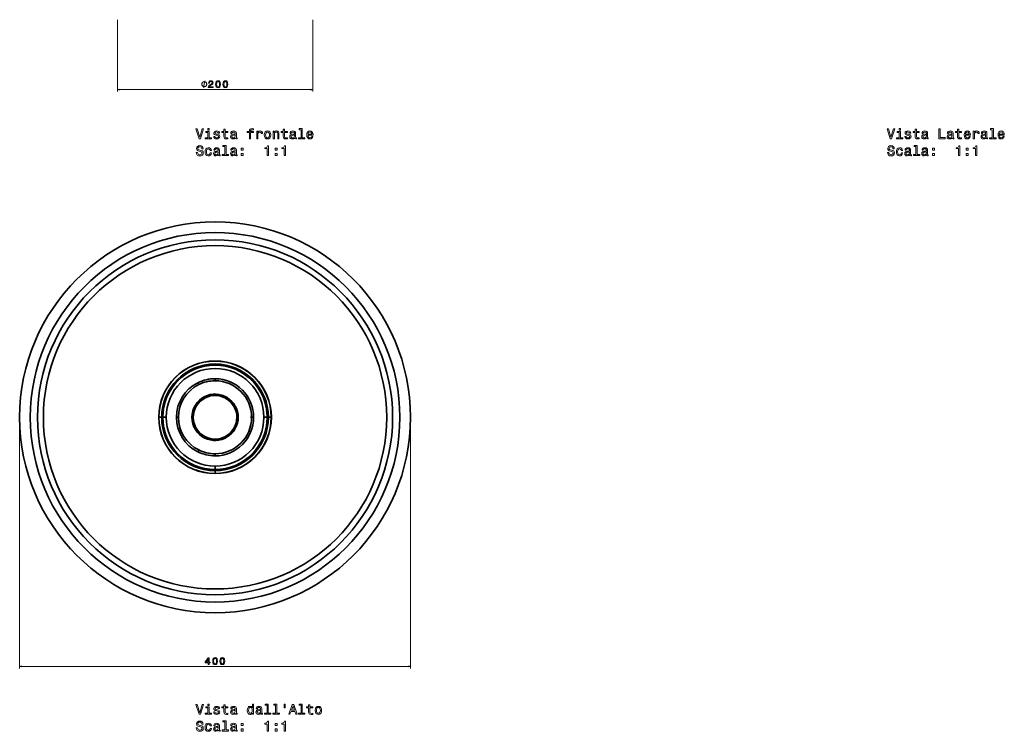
# Model space of a CAD drawing. Extents: x 395 to 1522, y 3 to 1419.
# Tile 1 of 2: x 395 to 1402, y 3 to 732. Entities that reach past the tile are written whole.
import ezdxf

# ---------------------------------------------------------------- set-up
doc = ezdxf.new("R2010")
doc.units = 0

msp = doc.modelspace()

# ---------------------------------------------------------------- linework, layer by layer
at = {"color": 7, "lineweight": 13}
for p, q in [((494.5, 731.8), (494.5, 658.3)), ((694.5, 731.8), (694.5, 658.3)), ((694.5, 660.3), (494.5, 660.3))]:
    msp.add_line(p, q, dxfattribs=at)
at = {"color": 7, "lineweight": 35, "ltscale": 0.002869}
for p, q in [((594.5, 382.3), (594.5, 382.4)), ((594.5, 382.3), (594.5, 382.4)), ((537, 324.8), (536.9, 324.8)), ((537, 324.8), (536.9, 324.8)), ((594.5, 267.3), (594.5, 267.2)), ((594.5, 267.3), (594.5, 267.2))]:
    msp.add_line(p, q, dxfattribs=at)
at = {"color": 7, "lineweight": 35, "ltscale": 0.029492}
for p, q in [((594.5, 379.3), (594.5, 378.2)), ((594.5, 379.3), (594.5, 378.2)), ((539.9, 324.8), (541.1, 324.8)), ((539.9, 324.8), (541.1, 324.8)), ((649.1, 324.8), (647.9, 324.8)), ((649.1, 324.8), (647.9, 324.8)), ((594.5, 270.2), (594.5, 271.4)), ((594.5, 270.2), (594.5, 271.4))]:
    msp.add_line(p, q, dxfattribs=at)
at = {"color": 7, "lineweight": 35, "ltscale": 0.052103}
for p, q in [((594.5, 364.3), (594.5, 362.2)), ((594.5, 364.3), (594.5, 362.2)), ((576.8, 360.1), (577.8, 358.3)), ((555, 324.8), (557.1, 324.8)), ((555, 324.8), (557.1, 324.8)), ((634, 324.8), (631.9, 324.8)), ((634, 324.8), (631.9, 324.8)), ((576.8, 289.4), (577.8, 291.3)), ((576.8, 289.4), (577.8, 291.3)), ((594.5, 285.3), (594.5, 287.3)), ((594.5, 285.3), (594.5, 287.3))]:
    msp.add_line(p, q, dxfattribs=at)
at = {"color": 7, "lineweight": 35, "ltscale": 0.052102}
msp.add_line((576.8, 360.1), (577.8, 358.3), dxfattribs=at)
at = {"color": 7, "lineweight": 35, "ltscale": 0.006203}
msp.add_line((577.5, 358.7), (577.7, 358.5), dxfattribs=at)
at = {"color": 7, "lineweight": 35, "ltscale": 0.034124}
for p, q in [((584.5, 344.8), (583.9, 346)), ((584.5, 344.8), (583.9, 346)), ((584.5, 304.8), (583.9, 303.6)), ((584.5, 304.8), (583.9, 303.6))]:
    msp.add_line(p, q, dxfattribs=at)
at = {"color": 8, "lineweight": 13}
for p, q in [((394.5, 322.8), (394.5, 67.8)), ((794.5, 322.8), (794.5, 67.8)), ((394.5, 69.8), (794.5, 69.8))]:
    msp.add_line(p, q, dxfattribs=at)
at = {"color": 7, "lineweight": 35, "ltscale": 0.073355}
for p, q in [((539.9, 324.8), (537, 324.8)), ((539.9, 324.8), (537, 324.8)), ((649.1, 324.8), (652, 324.8)), ((649.1, 324.8), (652, 324.8))]:
    msp.add_line(p, q, dxfattribs=at)
at = {"color": 7, "lineweight": 35, "ltscale": 0.085123}
for p, q in [((544.5, 324.8), (541.1, 324.8)), ((544.5, 324.8), (541.1, 324.8)), ((644.5, 324.8), (647.9, 324.8)), ((644.5, 324.8), (647.9, 324.8)), ((594.5, 274.8), (594.5, 271.4)), ((594.5, 274.8), (594.5, 271.4))]:
    msp.add_line(p, q, dxfattribs=at)
at = {"color": 7, "lineweight": 35, "ltscale": 0.034123}
for p, q in [((572.2, 324.8), (570.8, 324.8)), ((572.2, 324.8), (570.8, 324.8)), ((616.8, 324.8), (618.2, 324.8)), ((616.8, 324.8), (618.2, 324.8))]:
    msp.add_line(p, q, dxfattribs=at)
at = {"color": 7, "lineweight": 35, "ltscale": 0.028784}
msp.add_line((631.9, 324.8), (630.8, 324.8), dxfattribs=at)
at = {"color": 7, "lineweight": 35, "ltscale": 0.00287}
msp.add_line((652, 324.8), (652.1, 324.8), dxfattribs=at)
msp.add_line((652, 324.8), (652.1, 324.8), dxfattribs=at)
at = {"color": 7, "lineweight": 35, "ltscale": 0.01794}
msp.add_line((577.9, 291.7), (578.3, 292.3), dxfattribs=at)
at = {"color": 7, "lineweight": 35, "ltscale": 0.073356}
msp.add_line((594.5, 270.2), (594.5, 267.3), dxfattribs=at)
msp.add_line((594.5, 270.2), (594.5, 267.3), dxfattribs=at)
at = {"color": 7, "lineweight": 13}
for points in [[(586.1, 665.8), (586.1, 666), (585.9, 666.5), (585.8, 666.8), (585.7, 667.1), (585.5, 667.4), (585.1, 667.8), (584.8, 668), (584.5, 668.1), (584.2, 668.2), (583.7, 668.3), (583.5, 668.3), (583.3, 668.3), (582.8, 668.2), (582.4, 668.1), (582.2, 668), (581.9, 667.8), (581.5, 667.4), (581.3, 667.1), (581.2, 666.8), (581, 666.5), (580.9, 666), (580.9, 665.8), (580.9, 665.5), (581, 665.1), (581.2, 664.7), (581.3, 664.5), (581.5, 664.1), (581.9, 663.8), (582.2, 663.6), (582.4, 663.4), (582.8, 663.3), (583.3, 663.2), (583.5, 663.2), (583.7, 663.2), (584.2, 663.3), (584.5, 663.4), (584.8, 663.6), (585.1, 663.8), (585.5, 664.1), (585.7, 664.5), (585.8, 664.7), (585.9, 665.1), (586.1, 665.5)], [(587.6, 662.3), (592.4, 662.3), (592.4, 663.1), (588.6, 663.1), (588.9, 663.6), (589.2, 664), (590.3, 664.7), (590.9, 665), (591.6, 665.5), (592.1, 666), (592.3, 666.6), (592.4, 667.2), (592.3, 668.1), (591.8, 668.7), (591.1, 669.2), (590.1, 669.3), (589.2, 669.2), (588.4, 668.7), (588, 667.9), (587.8, 666.9), (587.8, 666.8), (588.7, 666.8), (588.7, 666.9), (588.8, 667.5), (589.1, 668.1), (589.5, 668.4), (590.1, 668.5), (590.7, 668.4), (591.1, 668.1), (591.4, 667.7), (591.5, 667.2), (591.4, 666.8), (591.2, 666.4), (590.9, 666), (590.5, 665.7), (589.9, 665.4), (588.9, 664.8), (588.2, 664.1), (587.8, 663.3), (587.6, 662.3)], [(595.1, 665.7), (595.3, 664.1), (595.8, 663), (596.5, 662.3), (597.6, 662.1), (598.6, 662.3), (599.4, 663), (599.8, 664.1), (600, 665.7), (599.8, 667.3), (599.6, 667.9), (599.4, 668.4), (598.6, 669.1), (597.6, 669.3), (596.5, 669.1), (595.8, 668.4), (595.3, 667.3)], [(596.1, 665.7), (596.2, 666.9), (596.4, 667.8), (596.9, 668.3), (597.6, 668.5), (598.2, 668.3), (598.7, 667.8), (598.9, 666.9), (599, 665.7), (598.9, 664.5), (598.7, 663.6), (598.2, 663.1), (597.6, 662.9), (596.9, 663.1), (596.4, 663.6), (596.2, 664.5)], [(602.6, 665.7), (602.8, 664.1), (603.2, 663), (604, 662.3), (605, 662.1), (606.1, 662.3), (606.8, 663), (607.3, 664.1), (607.5, 665.7), (607.3, 667.3), (607.1, 667.9), (606.8, 668.4), (606.1, 669.1), (605, 669.3), (604, 669.1), (603.2, 668.4), (602.8, 667.3)], [(603.6, 665.7), (603.7, 666.9), (603.9, 667.8), (604.4, 668.3), (605, 668.5), (605.7, 668.3), (606.2, 667.8), (606.4, 666.9), (606.5, 665.7), (606.4, 664.5), (606.2, 663.6), (605.7, 663.1), (605, 662.9), (604.4, 663.1), (603.9, 663.6), (603.7, 664.5)], [(581.3, 620), (578.8, 611.5), (576.3, 620), (574.9, 620), (578.1, 610), (579.6, 610), (582.7, 620)], [(588.4, 611), (588.4, 617.4), (585.1, 617.4), (585.1, 616.3), (587.1, 616.3), (587.1, 611), (584.5, 611), (584.5, 610), (591, 610), (591, 611)], [(588.4, 620.3), (587.1, 620.3), (587.1, 618.9), (588.4, 618.9)], [(597, 614.5), (595.8, 614.7), (594.9, 615.1), (594.6, 615.8), (594.6, 616.2), (594.9, 616.6), (595.4, 616.8), (596.1, 616.9), (596.8, 616.8), (597.4, 616.5), (597.7, 616.1), (597.8, 615.6), (599.1, 615.6), (599.1, 615.7), (598.9, 616.6), (598.3, 617.3), (597.4, 617.8), (596.1, 618), (594.9, 617.8), (594, 617.3), (593.5, 616.6), (593.3, 615.7), (593.4, 614.9), (593.8, 614.2), (594.5, 613.8), (595.5, 613.5), (596.9, 613.2), (597.7, 612.8), (598, 612.5), (598, 612.1), (597.9, 611.6), (597.6, 611.1), (597, 610.9), (596.3, 610.8), (595.5, 610.9), (594.9, 611.2), (594.5, 611.7), (594.3, 612.4), (593.1, 612.4), (593.3, 611.2), (593.9, 610.4), (594.8, 609.9), (596.1, 609.7), (597.5, 609.9), (598.5, 610.4), (599.1, 611.2), (599.3, 612.2), (599.2, 613.1), (598.7, 613.8), (598, 614.2)], [(603.6, 616.3), (603.6, 612.5), (603.7, 611.2), (604.1, 610.4), (604.9, 609.9), (606.2, 609.7), (607.7, 609.7), (607.7, 610.8), (606.6, 610.8), (605.7, 610.9), (605.1, 611.2), (604.9, 611.8), (604.8, 612.7), (604.8, 616.3), (607.7, 616.3), (607.7, 617.4), (604.8, 617.4), (604.8, 619.7), (603.6, 619.7), (603.6, 617.4), (601.4, 617.4), (601.4, 616.3)], [(615.1, 611), (615.1, 610.9), (615.2, 610.4), (615.4, 610.1), (616.3, 609.8), (617.1, 609.9), (617.1, 610.9), (616.7, 610.9), (616.3, 611), (616.3, 611.6), (616.3, 615.6), (616.1, 616.7), (615.6, 617.4), (614.7, 617.8), (613.5, 618), (612.3, 617.8), (611.4, 617.3), (610.8, 616.5), (610.6, 615.5), (610.6, 615.4), (611.8, 615.4), (611.9, 616), (612.2, 616.5), (612.7, 616.7), (613.4, 616.8), (614.1, 616.8), (614.6, 616.6), (614.9, 616.2), (615, 615.7), (615, 615.1), (614.8, 614.7), (614.2, 614.6), (613.1, 614.5), (611.9, 614.2), (611, 613.8), (610.5, 613), (610.3, 612), (610.5, 611), (610.9, 610.3), (611.6, 609.9), (612.6, 609.7), (614, 610)], [(629.7, 616.3), (629.7, 610), (630.9, 610), (630.9, 616.3), (633.8, 616.3), (633.8, 617.4), (630.9, 617.4), (630.9, 617.9), (631, 618.5), (631.4, 618.9), (631.9, 619.1), (632.7, 619.2), (633.8, 619.1), (633.8, 620.2), (632.4, 620.3), (631.2, 620.2), (630.3, 619.8), (629.8, 619.1), (629.7, 618.1), (629.7, 617.4), (627.3, 617.4), (627.3, 616.3)], [(637.1, 610), (638.3, 610), (638.3, 614.4), (638.4, 615.4), (638.8, 616.2), (639.5, 616.7), (640.3, 616.8), (641, 616.7), (641.4, 616.4), (641.7, 615.9), (641.8, 615.3), (643.1, 615.3), (642.9, 616.5), (642.5, 617.3), (641.7, 617.8), (640.6, 618), (639.8, 617.8), (639.2, 617.6), (638.6, 617.1), (638.2, 616.4), (638.2, 617.7), (637.1, 617.7)], [(644.9, 613.8), (645.1, 612.1), (645.8, 610.8), (646.8, 610), (648.2, 609.7), (649.6, 610), (650.7, 610.7), (651.3, 612), (651.6, 613.8), (651.3, 615.6), (650.7, 616.9), (649.6, 617.7), (648.2, 618), (646.8, 617.7), (645.8, 616.9), (645.1, 615.6)], [(646.2, 613.8), (646.3, 615.1), (646.7, 616.1), (647.4, 616.6), (648.2, 616.8), (649.1, 616.6), (649.7, 616.1), (650.1, 615.1), (650.3, 613.8), (650.1, 612.5), (649.7, 611.6), (649.1, 611), (648.2, 610.8), (647.4, 611), (646.7, 611.6), (646.3, 612.5)], [(653.9, 610), (655.2, 610), (655.2, 614.4), (655.3, 615.4), (655.7, 616.2), (656.4, 616.7), (657.3, 616.8), (657.9, 616.7), (658.4, 616.3), (658.6, 615.6), (658.7, 614.8), (658.7, 610), (659.9, 610), (659.9, 615), (659.9, 616.1), (659.6, 616.9), (658.8, 617.7), (657.4, 618), (656.7, 617.9), (656.1, 617.6), (655.6, 617.1), (655.1, 616.5), (655.1, 617.7), (653.9, 617.7)], [(664.3, 616.3), (664.3, 612.5), (664.4, 611.2), (664.8, 610.4), (665.6, 609.9), (667, 609.7), (668.5, 609.7), (668.5, 610.8), (667.4, 610.8), (666.4, 610.9), (665.8, 611.2), (665.6, 611.8), (665.6, 612.7), (665.6, 616.3), (668.5, 616.3), (668.5, 617.4), (665.6, 617.4), (665.6, 619.7), (664.3, 619.7), (664.3, 617.4), (662.1, 617.4), (662.1, 616.3)], [(675.9, 611), (675.9, 610.9), (675.9, 610.4), (676.2, 610.1), (677.1, 609.8), (677.8, 609.9), (677.8, 610.9), (677.5, 610.9), (677.1, 611), (677, 611.6), (677, 615.6), (676.8, 616.7), (676.3, 617.4), (675.4, 617.8), (674.2, 618), (673, 617.8), (672.1, 617.3), (671.5, 616.5), (671.3, 615.5), (671.3, 615.4), (672.5, 615.4), (672.6, 616), (672.9, 616.5), (673.4, 616.7), (674.2, 616.8), (674.9, 616.8), (675.4, 616.6), (675.7, 616.2), (675.8, 615.7), (675.7, 615.1), (675.5, 614.7), (674.9, 614.6), (673.8, 614.5), (672.6, 614.2), (671.7, 613.8), (671.2, 613), (671, 612), (671.2, 611), (671.6, 610.3), (672.3, 609.9), (673.3, 609.7), (674.7, 610)], [(682.5, 619.2), (682.5, 611), (679.9, 611), (679.9, 610), (686.3, 610), (686.3, 611), (683.7, 611), (683.7, 620.3), (680.5, 620.3), (680.5, 619.2)], [(689.7, 613.5), (694.8, 613.5), (694.8, 614), (694.6, 615.7), (694, 616.9), (692.9, 617.7), (691.6, 618), (690.3, 617.7), (689.3, 616.9), (688.6, 615.6), (688.4, 613.8), (688.6, 612.1), (689.3, 610.8), (690.3, 610), (691.6, 609.7), (692.7, 609.9), (693.6, 610.4), (694.3, 611.1), (694.7, 612.2), (693.4, 612.2), (693.2, 611.6), (692.8, 611.2), (691.7, 610.8), (690.9, 611), (690.3, 611.5), (689.9, 612.3), (689.7, 613.4)], [(689.7, 614.5), (689.9, 615.5), (690.3, 616.2), (690.9, 616.7), (691.6, 616.9), (692.4, 616.7), (693, 616.2), (693.4, 615.5), (693.5, 614.5)], [(1288.8, 620), (1286.3, 611.5), (1283.7, 620), (1282.4, 620), (1285.6, 610), (1287, 610), (1290.2, 620)], [(1295.9, 611), (1295.9, 617.4), (1292.6, 617.4), (1292.6, 616.3), (1294.6, 616.3), (1294.6, 611), (1292, 611), (1292, 610), (1298.5, 610), (1298.5, 611)], [(1295.9, 620.3), (1294.6, 620.3), (1294.6, 618.9), (1295.9, 618.9)], [(1304.5, 614.5), (1303.2, 614.7), (1302.3, 615.1), (1302, 615.8), (1302.1, 616.2), (1302.4, 616.6), (1302.9, 616.8), (1303.6, 616.9), (1304.3, 616.8), (1304.8, 616.5), (1305.2, 616.1), (1305.3, 615.6), (1306.6, 615.6), (1306.6, 615.7), (1306.3, 616.6), (1305.8, 617.3), (1304.8, 617.8), (1303.6, 618), (1302.4, 617.8), (1301.5, 617.3), (1300.9, 616.6), (1300.8, 615.7), (1300.9, 614.9), (1301.3, 614.2), (1302, 613.8), (1302.9, 613.5), (1304.3, 613.2), (1305.2, 612.8), (1305.4, 612.5), (1305.5, 612.1), (1305.4, 611.6), (1305, 611.1), (1304.5, 610.9), (1303.7, 610.8), (1302.9, 610.9), (1302.4, 611.2), (1302, 611.7), (1301.8, 612.4), (1300.6, 612.4), (1300.8, 611.2), (1301.4, 610.4), (1302.3, 609.9), (1303.6, 609.7), (1305, 609.9), (1306, 610.4), (1306.6, 611.2), (1306.8, 612.2), (1306.6, 613.1), (1306.2, 613.8), (1305.4, 614.2)], [(1311.1, 616.3), (1311.1, 612.5), (1311.1, 611.2), (1311.5, 610.4), (1312.3, 609.9), (1313.7, 609.7), (1315.2, 609.7), (1315.2, 610.8), (1314.1, 610.8), (1313.1, 610.9), (1312.6, 611.2), (1312.4, 611.8), (1312.3, 612.7), (1312.3, 616.3), (1315.2, 616.3), (1315.2, 617.4), (1312.3, 617.4), (1312.3, 619.7), (1311.1, 619.7), (1311.1, 617.4), (1308.9, 617.4), (1308.9, 616.3)], [(1322.6, 611), (1322.6, 610.9), (1322.7, 610.4), (1322.9, 610.1), (1323.8, 609.8), (1324.5, 609.9), (1324.5, 610.9), (1324.2, 610.9), (1323.8, 611), (1323.7, 611.6), (1323.7, 615.6), (1323.6, 616.7), (1323.1, 617.4), (1322.2, 617.8), (1321, 618), (1319.7, 617.8), (1318.8, 617.3), (1318.3, 616.5), (1318.1, 615.5), (1318.1, 615.4), (1319.2, 615.4), (1319.3, 616), (1319.7, 616.5), (1320.2, 616.7), (1320.9, 616.8), (1321.6, 616.8), (1322.1, 616.6), (1322.4, 616.2), (1322.5, 615.7), (1322.5, 615.1), (1322.2, 614.7), (1321.7, 614.6), (1320.6, 614.5), (1319.3, 614.2), (1318.5, 613.8), (1317.9, 613), (1317.8, 612), (1317.9, 611), (1318.4, 610.3), (1319.1, 609.9), (1320.1, 609.7), (1321.4, 610)], [(1335.4, 610), (1341.9, 610), (1341.9, 611.2), (1336.8, 611.2), (1336.8, 620), (1335.4, 620)], [(1348.6, 611), (1348.6, 610.9), (1348.7, 610.4), (1348.9, 610.1), (1349.8, 609.8), (1350.5, 609.9), (1350.5, 610.9), (1350.2, 610.9), (1349.8, 611), (1349.8, 611.6), (1349.8, 615.6), (1349.6, 616.7), (1349.1, 617.4), (1348.2, 617.8), (1347, 618), (1345.8, 617.8), (1344.9, 617.3), (1344.3, 616.5), (1344.1, 615.5), (1344.1, 615.4), (1345.3, 615.4), (1345.4, 616), (1345.7, 616.5), (1346.2, 616.7), (1346.9, 616.8), (1347.6, 616.8), (1348.1, 616.6), (1348.4, 616.2), (1348.5, 615.7), (1348.5, 615.1), (1348.3, 614.7), (1347.7, 614.6), (1346.6, 614.5), (1345.4, 614.2), (1344.5, 613.8), (1344, 613), (1343.8, 612), (1343.9, 611), (1344.4, 610.3), (1345.1, 609.9), (1346.1, 609.7), (1347.5, 610)], [(1354.4, 616.3), (1354.4, 612.5), (1354.5, 611.2), (1354.9, 610.4), (1355.7, 609.9), (1357.1, 609.7), (1358.6, 609.7), (1358.6, 610.8), (1357.5, 610.8), (1356.5, 610.9), (1356, 611.2), (1355.7, 611.8), (1355.7, 612.7), (1355.7, 616.3), (1358.6, 616.3), (1358.6, 617.4), (1355.7, 617.4), (1355.7, 619.7), (1354.4, 619.7), (1354.4, 617.4), (1352.2, 617.4), (1352.2, 616.3)], [(1362.5, 613.5), (1367.6, 613.5), (1367.6, 614), (1367.4, 615.7), (1366.7, 616.9), (1365.7, 617.7), (1364.4, 618), (1363.1, 617.7), (1362.1, 616.9), (1361.4, 615.6), (1361.2, 613.8), (1361.4, 612.1), (1362, 610.8), (1363, 610), (1364.3, 609.7), (1365.5, 609.9), (1366.4, 610.4), (1367.1, 611.1), (1367.5, 612.2), (1366.2, 612.2), (1365.9, 611.6), (1365.6, 611.2), (1364.5, 610.8), (1363.7, 611), (1363.1, 611.5), (1362.7, 612.3), (1362.5, 613.4)], [(1362.5, 614.5), (1362.7, 615.5), (1363.1, 616.2), (1363.6, 616.7), (1364.4, 616.9), (1365.2, 616.7), (1365.8, 616.2), (1366.1, 615.5), (1366.3, 614.5)], [(1370.5, 610), (1371.8, 610), (1371.8, 614.4), (1371.9, 615.4), (1372.3, 616.2), (1373, 616.7), (1373.8, 616.8), (1374.5, 616.7), (1374.9, 616.4), (1375.2, 615.9), (1375.3, 615.3), (1376.6, 615.3), (1376.4, 616.5), (1376, 617.3), (1375.2, 617.8), (1374.1, 618), (1373.3, 617.8), (1372.7, 617.6), (1372.1, 617.1), (1371.7, 616.4), (1371.7, 617.7), (1370.5, 617.7)], [(1383.3, 611), (1383.3, 610.9), (1383.4, 610.4), (1383.6, 610.1), (1384.5, 609.8), (1385.2, 609.9), (1385.2, 610.9), (1384.9, 610.9), (1384.5, 611), (1384.5, 611.6), (1384.5, 615.6), (1384.3, 616.7), (1383.8, 617.4), (1382.9, 617.8), (1381.7, 618), (1380.5, 617.8), (1379.6, 617.3), (1379, 616.5), (1378.8, 615.5), (1378.8, 615.4), (1380, 615.4), (1380.1, 616), (1380.4, 616.5), (1380.9, 616.7), (1381.6, 616.8), (1382.3, 616.8), (1382.8, 616.6), (1383.1, 616.2), (1383.2, 615.7), (1383.2, 615.1), (1383, 614.7), (1382.4, 614.6), (1381.3, 614.5), (1380.1, 614.2), (1379.2, 613.8), (1378.7, 613), (1378.5, 612), (1378.6, 611), (1379.1, 610.3), (1379.8, 609.9), (1380.8, 609.7), (1382.1, 610)], [(1389.9, 619.2), (1389.9, 611), (1387.3, 611), (1387.3, 610), (1393.8, 610), (1393.8, 611), (1391.2, 611), (1391.2, 620.3), (1388, 620.3), (1388, 619.2)], [(1397.2, 613.5), (1402.3, 613.5), (1402.3, 614), (1402.1, 615.7), (1401.4, 616.9), (1400.4, 617.7), (1399.1, 618), (1397.8, 617.7), (1396.8, 616.9), (1396.1, 615.6), (1395.9, 613.8), (1396.1, 612.1), (1396.7, 610.8), (1397.7, 610), (1399, 609.7), (1400.2, 609.9), (1401.1, 610.4), (1401.8, 611.1), (1402.1, 612.2), (1400.9, 612.2), (1400.6, 611.6), (1400.3, 611.2), (1399.2, 610.8), (1398.4, 611), (1397.8, 611.5), (1397.3, 612.3), (1397.2, 613.4)], [(1397.2, 614.5), (1397.4, 615.5), (1397.8, 616.2), (1398.3, 616.7), (1399.1, 616.9), (1399.9, 616.7), (1400.5, 616.2), (1400.8, 615.5), (1401, 614.5)], [(615, 612.7), (614.8, 611.9), (614.4, 611.3), (613.7, 611), (612.8, 610.8), (612.3, 610.9), (611.9, 611.1), (611.6, 611.5), (611.6, 612.1), (611.6, 612.6), (611.9, 613), (612.8, 613.4), (614, 613.5), (615, 613.9)], [(675.7, 612.7), (675.6, 611.9), (675.1, 611.3), (674.4, 611), (673.5, 610.8), (673, 610.9), (672.6, 611.1), (672.4, 611.5), (672.3, 612.1), (672.4, 612.6), (672.6, 613), (673.5, 613.4), (674.7, 613.5), (675.7, 613.9)], [(1322.5, 612.7), (1322.3, 611.9), (1321.8, 611.3), (1321.2, 611), (1320.3, 610.8), (1319.8, 610.9), (1319.4, 611.1), (1319.1, 611.5), (1319.1, 612.1), (1319.1, 612.6), (1319.3, 613), (1320.3, 613.4), (1321.4, 613.5), (1322.5, 613.9)], [(1348.5, 612.7), (1348.3, 611.9), (1347.9, 611.3), (1347.2, 611), (1346.3, 610.8), (1345.8, 610.9), (1345.4, 611.1), (1345.1, 611.5), (1345.1, 612.1), (1345.1, 612.6), (1345.4, 613), (1346.3, 613.4), (1347.5, 613.5), (1348.5, 613.9)], [(1383.2, 612.7), (1383, 611.9), (1382.6, 611.3), (1381.9, 611), (1381, 610.8), (1380.5, 610.9), (1380.1, 611.1), (1379.8, 611.5), (1379.8, 612.1), (1379.8, 612.6), (1380.1, 613), (1381, 613.4), (1382.1, 613.5), (1383.2, 613.9)], [(576.6, 596), (575.2, 596), (575.5, 594.4), (576.3, 593.3), (577.4, 592.6), (578.9, 592.4), (580.4, 592.6), (581.5, 593.3), (582.2, 594.3), (582.4, 595.6), (582.2, 596.8), (581.6, 597.5), (580.6, 598), (579.3, 598.4), (578.2, 598.7), (577.5, 599), (577, 599.4), (576.9, 600.2), (577, 600.8), (577.4, 601.3), (578, 601.6), (578.8, 601.8), (579.6, 601.6), (580.2, 601.2), (580.6, 600.6), (580.8, 599.7), (582.2, 599.7), (582.2, 599.7), (581.9, 601.1), (581.2, 602.1), (580.2, 602.7), (578.7, 602.9), (577.4, 602.7), (576.4, 602.1), (575.8, 601.2), (575.6, 600), (575.7, 598.9), (576.3, 598.2), (577.2, 597.7), (578.3, 597.3), (579.5, 597), (580.4, 596.6), (580.9, 596.2), (581.1, 595.4), (580.9, 594.7), (580.5, 594.1), (579.8, 593.7), (578.9, 593.6), (577.9, 593.8), (577.2, 594.2), (576.7, 595)], [(589.5, 597.8), (590.7, 597.8), (590.5, 599), (589.8, 599.9), (588.9, 600.5), (587.6, 600.7), (586.2, 600.4), (585.2, 599.6), (584.5, 598.3), (584.3, 596.5), (584.5, 594.8), (585.1, 593.5), (586.2, 592.7), (587.6, 592.4), (588.8, 592.6), (589.8, 593.2), (590.4, 594.2), (590.7, 595.4), (589.5, 595.4), (589.3, 594.6), (588.9, 594), (588.3, 593.7), (587.6, 593.5), (586.7, 593.7), (586.1, 594.3), (585.7, 595.2), (585.6, 596.6), (585.7, 597.9), (586.1, 598.8), (586.8, 599.4), (587.6, 599.6), (588.4, 599.4), (588.9, 599.1), (589.3, 598.6)], [(597.8, 593.7), (597.8, 593.6), (597.9, 593.2), (598.1, 592.8), (599, 592.5), (599.7, 592.6), (599.7, 593.6), (599.4, 593.6), (599, 593.8), (598.9, 594.3), (598.9, 598.4), (598.8, 599.4), (598.2, 600.1), (597.4, 600.5), (596.1, 600.7), (594.9, 600.5), (594, 600), (593.5, 599.3), (593.3, 598.3), (593.3, 598.2), (594.4, 598.2), (594.5, 598.8), (594.8, 599.2), (595.4, 599.5), (596.1, 599.6), (596.8, 599.5), (597.3, 599.3), (597.6, 598.9), (597.7, 598.4), (597.6, 597.8), (597.4, 597.5), (596.8, 597.3), (595.8, 597.2), (594.5, 597), (593.6, 596.5), (593.1, 595.8), (593, 594.7), (593.1, 593.8), (593.5, 593), (594.3, 592.6), (595.3, 592.4), (596.6, 592.7)], [(597.7, 595.4), (597.5, 594.6), (597, 594.1), (596.3, 593.7), (595.5, 593.6), (594.9, 593.6), (594.5, 593.9), (594.3, 594.3), (594.2, 594.8), (594.3, 595.3), (594.5, 595.7), (595.4, 596.1), (596.6, 596.3), (597.7, 596.6)], [(604.4, 602), (604.4, 593.7), (601.8, 593.7), (601.8, 592.7), (608.3, 592.7), (608.3, 593.7), (605.7, 593.7), (605.7, 603), (602.4, 603), (602.4, 602)], [(615.1, 593.7), (615.1, 593.6), (615.2, 593.2), (615.4, 592.8), (616.3, 592.5), (617.1, 592.6), (617.1, 593.6), (616.7, 593.6), (616.3, 593.8), (616.3, 594.3), (616.3, 598.4), (616.1, 599.4), (615.6, 600.1), (614.7, 600.5), (613.5, 600.7), (612.3, 600.5), (611.4, 600), (610.8, 599.3), (610.6, 598.3), (610.6, 598.2), (611.8, 598.2), (611.9, 598.8), (612.2, 599.2), (612.7, 599.5), (613.4, 599.6), (614.1, 599.5), (614.6, 599.3), (614.9, 598.9), (615, 598.4), (615, 597.8), (614.8, 597.5), (614.2, 597.3), (613.1, 597.2), (611.9, 597), (611, 596.5), (610.5, 595.8), (610.3, 594.7), (610.5, 593.8), (610.9, 593), (611.6, 592.6), (612.6, 592.4), (614, 592.7)], [(615, 595.4), (614.8, 594.6), (614.4, 594.1), (613.7, 593.7), (612.8, 593.6), (612.3, 593.6), (611.9, 593.9), (611.6, 594.3), (611.6, 594.8), (611.6, 595.3), (611.9, 595.7), (612.8, 596.1), (614, 596.3), (615, 596.6)], [(621.2, 598.3), (623.2, 598.3), (623.2, 600.4), (621.2, 600.4)], [(621.2, 592.7), (623.2, 592.7), (623.2, 594.8), (621.2, 594.8)], [(648, 592.7), (649.3, 592.7), (649.3, 602.7), (648.3, 602.7), (648, 601.9), (647.5, 601.3), (646.7, 600.9), (645.6, 600.8), (645.6, 599.8), (648, 599.8)], [(655.9, 598.3), (657.9, 598.3), (657.9, 600.4), (655.9, 600.4)], [(655.9, 592.7), (657.9, 592.7), (657.9, 594.8), (655.9, 594.8)], [(665.3, 592.7), (666.6, 592.7), (666.6, 602.7), (665.7, 602.7), (665.4, 601.9), (664.9, 601.3), (664.1, 600.9), (663, 600.8), (663, 599.8), (665.3, 599.8)], [(1284, 596), (1282.7, 596), (1283, 594.4), (1283.7, 593.3), (1284.8, 592.6), (1286.3, 592.4), (1287.8, 592.6), (1288.9, 593.3), (1289.6, 594.3), (1289.9, 595.6), (1289.7, 596.8), (1289.1, 597.5), (1288.1, 598), (1286.8, 598.4), (1285.7, 598.7), (1284.9, 599), (1284.5, 599.4), (1284.4, 600.2), (1284.5, 600.8), (1284.9, 601.3), (1285.5, 601.6), (1286.3, 601.8), (1287.1, 601.6), (1287.7, 601.2), (1288.1, 600.6), (1288.3, 599.7), (1289.6, 599.7), (1289.6, 599.7), (1289.4, 601.1), (1288.7, 602.1), (1287.7, 602.7), (1286.2, 602.9), (1284.9, 602.7), (1283.9, 602.1), (1283.3, 601.2), (1283, 600), (1283.2, 598.9), (1283.8, 598.2), (1284.6, 597.7), (1285.8, 597.3), (1287, 597), (1287.9, 596.6), (1288.4, 596.2), (1288.6, 595.4), (1288.4, 594.7), (1288, 594.1), (1287.3, 593.7), (1286.4, 593.6), (1285.4, 593.8), (1284.7, 594.2), (1284.2, 595)], [(1296.9, 597.8), (1298.2, 597.8), (1297.9, 599), (1297.3, 599.9), (1296.3, 600.5), (1295.1, 600.7), (1293.7, 600.4), (1292.7, 599.6), (1292, 598.3), (1291.8, 596.5), (1292, 594.8), (1292.6, 593.5), (1293.6, 592.7), (1295, 592.4), (1296.3, 592.6), (1297.2, 593.2), (1297.9, 594.2), (1298.2, 595.4), (1297, 595.4), (1296.8, 594.6), (1296.4, 594), (1295.8, 593.7), (1295.1, 593.5), (1294.2, 593.7), (1293.6, 594.3), (1293.2, 595.2), (1293.1, 596.6), (1293.2, 597.9), (1293.6, 598.8), (1294.2, 599.4), (1295.1, 599.6), (1295.8, 599.4), (1296.4, 599.1), (1296.8, 598.6)], [(1305.3, 593.7), (1305.3, 593.6), (1305.3, 593.2), (1305.6, 592.8), (1306.5, 592.5), (1307.2, 592.6), (1307.2, 593.6), (1306.9, 593.6), (1306.5, 593.8), (1306.4, 594.3), (1306.4, 598.4), (1306.2, 599.4), (1305.7, 600.1), (1304.8, 600.5), (1303.6, 600.7), (1302.4, 600.5), (1301.5, 600), (1300.9, 599.3), (1300.8, 598.3), (1300.8, 598.2), (1301.9, 598.2), (1302, 598.8), (1302.3, 599.2), (1302.8, 599.5), (1303.6, 599.6), (1304.3, 599.5), (1304.8, 599.3), (1305.1, 598.9), (1305.2, 598.4), (1305.1, 597.8), (1304.9, 597.5), (1304.3, 597.3), (1303.2, 597.2), (1302, 597), (1301.1, 596.5), (1300.6, 595.8), (1300.4, 594.7), (1300.6, 593.8), (1301, 593), (1301.7, 592.6), (1302.7, 592.4), (1304.1, 592.7)], [(1305.1, 595.4), (1305, 594.6), (1304.5, 594.1), (1303.8, 593.7), (1303, 593.6), (1302.4, 593.6), (1302, 593.9), (1301.8, 594.3), (1301.7, 594.8), (1301.8, 595.3), (1302, 595.7), (1302.9, 596.1), (1304.1, 596.3), (1305.1, 596.6)], [(1311.9, 602), (1311.9, 593.7), (1309.3, 593.7), (1309.3, 592.7), (1315.7, 592.7), (1315.7, 593.7), (1313.1, 593.7), (1313.1, 603), (1309.9, 603), (1309.9, 602)], [(1322.6, 593.7), (1322.6, 593.6), (1322.7, 593.2), (1322.9, 592.8), (1323.8, 592.5), (1324.5, 592.6), (1324.5, 593.6), (1324.2, 593.6), (1323.8, 593.8), (1323.7, 594.3), (1323.7, 598.4), (1323.6, 599.4), (1323.1, 600.1), (1322.2, 600.5), (1321, 600.7), (1319.7, 600.5), (1318.8, 600), (1318.3, 599.3), (1318.1, 598.3), (1318.1, 598.2), (1319.2, 598.2), (1319.3, 598.8), (1319.7, 599.2), (1320.2, 599.5), (1320.9, 599.6), (1321.6, 599.5), (1322.1, 599.3), (1322.4, 598.9), (1322.5, 598.4), (1322.5, 597.8), (1322.2, 597.5), (1321.7, 597.3), (1320.6, 597.2), (1319.3, 597), (1318.5, 596.5), (1317.9, 595.8), (1317.8, 594.7), (1317.9, 593.8), (1318.4, 593), (1319.1, 592.6), (1320.1, 592.4), (1321.4, 592.7)], [(1322.5, 595.4), (1322.3, 594.6), (1321.8, 594.1), (1321.2, 593.7), (1320.3, 593.6), (1319.8, 593.6), (1319.4, 593.9), (1319.1, 594.3), (1319.1, 594.8), (1319.1, 595.3), (1319.3, 595.7), (1320.3, 596.1), (1321.4, 596.3), (1322.5, 596.6)], [(1328.7, 598.3), (1330.7, 598.3), (1330.7, 600.4), (1328.7, 600.4)], [(1328.7, 592.7), (1330.7, 592.7), (1330.7, 594.8), (1328.7, 594.8)], [(1355.4, 592.7), (1356.8, 592.7), (1356.8, 602.7), (1355.8, 602.7), (1355.5, 601.9), (1355, 601.3), (1354.2, 600.9), (1353.1, 600.8), (1353.1, 599.8), (1355.4, 599.8)], [(1363.4, 598.3), (1365.4, 598.3), (1365.4, 600.4), (1363.4, 600.4)], [(1363.4, 592.7), (1365.4, 592.7), (1365.4, 594.8), (1363.4, 594.8)], [(1372.8, 592.7), (1374.1, 592.7), (1374.1, 602.7), (1373.1, 602.7), (1372.9, 601.9), (1372.3, 601.3), (1371.6, 600.9), (1370.5, 600.8), (1370.5, 599.8), (1372.8, 599.8)], [(581.3, 30.9), (578.8, 22.4), (576.3, 30.9), (574.9, 30.9), (578.1, 20.9), (579.6, 20.9), (582.7, 30.9)], [(588.4, 31.3), (587.1, 31.3), (587.1, 29.8), (588.4, 29.8)], [(603.6, 27.3), (603.6, 23.4), (603.7, 22.2), (604.1, 21.3), (604.9, 20.8), (606.2, 20.6), (607.7, 20.7), (607.7, 21.8), (606.6, 21.7), (605.7, 21.8), (605.1, 22.2), (604.9, 22.8), (604.8, 23.6), (604.8, 27.3), (607.7, 27.3), (607.7, 28.4), (604.8, 28.4), (604.8, 30.6), (603.6, 30.6), (603.6, 28.4), (601.4, 28.4), (601.4, 27.3)], [(632.7, 22.1), (632.7, 20.9), (633.9, 20.9), (633.9, 31.3), (632.7, 31.3), (632.7, 27.5), (631.7, 28.6), (631.1, 28.8), (630.4, 28.9), (629.2, 28.6), (628.3, 27.8), (627.6, 26.5), (627.4, 24.8), (627.6, 23), (628.3, 21.7), (629.2, 20.9), (630.4, 20.6), (631.1, 20.7), (631.7, 21)], [(647.8, 30.2), (647.8, 22), (645.2, 22), (645.2, 20.9), (651.6, 20.9), (651.6, 22), (649, 22), (649, 31.3), (645.8, 31.3), (645.8, 30.2)], [(656.4, 30.2), (656.4, 22), (653.8, 22), (653.8, 20.9), (660.3, 20.9), (660.3, 22), (657.7, 22), (657.7, 31.3), (654.5, 31.3), (654.5, 30.2)], [(665.1, 31.3), (665.1, 27.3), (666.1, 27.3), (666.1, 31.3)], [(669.9, 20.9), (671.2, 20.9), (672.3, 23.8), (676.2, 23.8), (677.3, 20.9), (678.6, 20.9), (675, 30.9), (673.5, 30.9)], [(682.5, 30.2), (682.5, 22), (679.9, 22), (679.9, 20.9), (686.3, 20.9), (686.3, 22), (683.7, 22), (683.7, 31.3), (680.5, 31.3), (680.5, 30.2)], [(690.3, 27.3), (690.3, 23.4), (690.4, 22.2), (690.8, 21.3), (691.6, 20.8), (693, 20.6), (694.5, 20.7), (694.5, 21.8), (693.4, 21.7), (692.4, 21.8), (691.9, 22.2), (691.6, 22.8), (691.6, 23.6), (691.6, 27.3), (694.5, 27.3), (694.5, 28.4), (691.6, 28.4), (691.6, 30.6), (690.3, 30.6), (690.3, 28.4), (688.1, 28.4), (688.1, 27.3)], [(588.4, 22), (588.4, 28.4), (585.1, 28.4), (585.1, 27.3), (587.1, 27.3), (587.1, 22), (584.5, 22), (584.5, 20.9), (591, 20.9), (591, 22)], [(597, 25.4), (595.8, 25.7), (594.9, 26), (594.6, 26.7), (594.6, 27.2), (594.9, 27.5), (595.4, 27.8), (596.1, 27.8), (596.8, 27.8), (597.4, 27.5), (597.7, 27.1), (597.8, 26.6), (599.1, 26.6), (599.1, 26.6), (598.9, 27.5), (598.3, 28.3), (597.4, 28.7), (596.1, 28.9), (594.9, 28.7), (594, 28.3), (593.5, 27.6), (593.3, 26.7), (593.4, 25.8), (593.8, 25.2), (594.5, 24.8), (595.5, 24.5), (596.9, 24.1), (597.7, 23.8), (598, 23.5), (598, 23), (597.9, 22.5), (597.6, 22.1), (597, 21.8), (596.3, 21.8), (595.5, 21.8), (594.9, 22.1), (594.5, 22.6), (594.3, 23.3), (593.1, 23.3), (593.3, 22.2), (593.9, 21.3), (594.8, 20.8), (596.1, 20.6), (597.5, 20.8), (598.5, 21.3), (599.1, 22.1), (599.3, 23.2), (599.2, 24.1), (598.7, 24.7), (598, 25.1)], [(615.1, 21.9), (615.1, 21.9), (615.2, 21.4), (615.4, 21), (616.3, 20.8), (617.1, 20.9), (617.1, 21.9), (616.7, 21.8), (616.3, 22), (616.3, 22.6), (616.3, 26.6), (616.1, 27.6), (615.6, 28.3), (614.7, 28.8), (613.5, 28.9), (612.3, 28.7), (611.4, 28.3), (610.8, 27.5), (610.6, 26.5), (610.6, 26.4), (611.8, 26.4), (611.9, 27), (612.2, 27.4), (612.7, 27.7), (613.4, 27.8), (614.1, 27.7), (614.6, 27.5), (614.9, 27.1), (615, 26.6), (615, 26), (614.8, 25.7), (614.2, 25.6), (613.1, 25.4), (611.9, 25.2), (611, 24.7), (610.5, 24), (610.3, 22.9), (610.5, 22), (610.9, 21.3), (611.6, 20.8), (612.6, 20.7), (614, 21)], [(615, 23.6), (614.8, 22.9), (614.4, 22.3), (613.7, 21.9), (612.8, 21.8), (612.3, 21.9), (611.9, 22.1), (611.6, 22.5), (611.6, 23.1), (611.6, 23.6), (611.9, 23.9), (612.8, 24.3), (614, 24.5), (615, 24.8)], [(630.7, 27.8), (631.5, 27.6), (632.1, 27), (632.5, 26.1), (632.6, 24.8), (632.5, 23.5), (632.1, 22.5), (631.5, 22), (630.7, 21.8), (629.9, 22), (629.3, 22.5), (628.9, 23.5), (628.7, 24.8), (628.9, 26.1), (629.3, 27), (629.9, 27.6)], [(641.2, 21.9), (641.2, 21.9), (641.2, 21.4), (641.5, 21), (642.4, 20.8), (643.1, 20.9), (643.1, 21.9), (642.8, 21.8), (642.4, 22), (642.3, 22.6), (642.3, 26.6), (642.1, 27.6), (641.6, 28.3), (640.7, 28.8), (639.5, 28.9), (638.3, 28.7), (637.4, 28.3), (636.8, 27.5), (636.6, 26.5), (636.6, 26.4), (637.8, 26.4), (637.9, 27), (638.2, 27.4), (638.7, 27.7), (639.5, 27.8), (640.2, 27.7), (640.7, 27.5), (641, 27.1), (641.1, 26.6), (641, 26), (640.8, 25.7), (640.2, 25.6), (639.1, 25.4), (637.9, 25.2), (637, 24.7), (636.5, 24), (636.3, 22.9), (636.5, 22), (636.9, 21.3), (637.6, 20.8), (638.6, 20.7), (640, 21)], [(641, 23.6), (640.9, 22.9), (640.4, 22.3), (639.7, 21.9), (638.9, 21.8), (638.3, 21.9), (637.9, 22.1), (637.7, 22.5), (637.6, 23.1), (637.7, 23.6), (637.9, 23.9), (638.8, 24.3), (640, 24.5), (641, 24.8)], [(672.7, 25.1), (674.3, 29.5), (675.8, 25.1)], [(696.9, 24.8), (697.2, 23), (697.8, 21.7), (698.9, 20.9), (700.3, 20.6), (701.7, 20.9), (702.7, 21.7), (703.4, 23), (703.6, 24.8), (703.4, 26.5), (702.7, 27.8), (701.7, 28.6), (700.3, 28.9), (698.9, 28.6), (697.8, 27.8), (697.2, 26.5)], [(698.2, 24.8), (698.3, 26.1), (698.8, 27), (699.4, 27.6), (700.3, 27.8), (701.1, 27.6), (701.8, 27), (702.2, 26.1), (702.3, 24.8), (702.2, 23.5), (701.8, 22.5), (701.1, 21.9), (700.3, 21.8), (699.4, 21.9), (698.8, 22.5), (698.3, 23.5)], [(576.6, 6.9), (575.2, 6.9), (575.5, 5.4), (576.3, 4.3), (577.4, 3.6), (578.9, 3.4), (580.4, 3.6), (581.5, 4.2), (582.2, 5.2), (582.4, 6.5), (582.2, 7.7), (581.6, 8.5), (580.6, 9), (579.3, 9.4), (578.2, 9.6), (577.5, 9.9), (577, 10.4), (576.9, 11.1), (577, 11.8), (577.4, 12.3), (578, 12.6), (578.8, 12.7), (579.6, 12.6), (580.2, 12.2), (580.6, 11.5), (580.8, 10.6), (582.2, 10.6), (582.2, 10.7), (581.9, 12), (581.2, 13), (580.2, 13.7), (578.7, 13.9), (577.4, 13.7), (576.4, 13.1), (575.8, 12.1), (575.6, 10.9), (575.7, 9.8), (576.3, 9.1), (577.2, 8.6), (578.3, 8.2), (579.5, 7.9), (580.4, 7.6), (580.9, 7.1), (581.1, 6.4), (580.9, 5.6), (580.5, 5), (579.8, 4.7), (578.9, 4.6), (577.9, 4.7), (577.2, 5.2), (576.7, 5.9)], [(589.5, 8.8), (590.7, 8.8), (590.5, 10), (589.8, 10.9), (588.9, 11.4), (587.6, 11.6), (586.2, 11.4), (585.2, 10.5), (584.5, 9.2), (584.3, 7.5), (584.5, 5.7), (585.1, 4.4), (586.2, 3.6), (587.6, 3.4), (588.8, 3.6), (589.8, 4.2), (590.4, 5.1), (590.7, 6.4), (589.5, 6.4), (589.3, 5.6), (588.9, 5), (588.3, 4.6), (587.6, 4.5), (586.7, 4.7), (586.1, 5.3), (585.7, 6.2), (585.6, 7.5), (585.7, 8.8), (586.1, 9.8), (586.8, 10.3), (587.6, 10.5), (588.4, 10.4), (588.9, 10.1), (589.3, 9.5)], [(597.8, 4.6), (597.8, 4.6), (597.9, 4.1), (598.1, 3.8), (599, 3.5), (599.7, 3.6), (599.7, 4.6), (599.4, 4.5), (599, 4.7), (598.9, 5.3), (598.9, 9.3), (598.8, 10.3), (598.2, 11.1), (597.4, 11.5), (596.1, 11.6), (594.9, 11.5), (594, 11), (593.5, 10.2), (593.3, 9.2), (593.3, 9.1), (594.4, 9.1), (594.5, 9.7), (594.8, 10.2), (595.4, 10.4), (596.1, 10.5), (596.8, 10.4), (597.3, 10.2), (597.6, 9.9), (597.7, 9.3), (597.6, 8.7), (597.4, 8.4), (596.8, 8.3), (595.8, 8.2), (594.5, 7.9), (593.6, 7.4), (593.1, 6.7), (593, 5.7), (593.1, 4.7), (593.5, 4), (594.3, 3.6), (595.3, 3.4), (596.6, 3.7)], [(604.4, 12.9), (604.4, 4.7), (601.8, 4.7), (601.8, 3.6), (608.3, 3.6), (608.3, 4.7), (605.7, 4.7), (605.7, 14), (602.4, 14), (602.4, 12.9)], [(615.1, 4.6), (615.1, 4.6), (615.2, 4.1), (615.4, 3.8), (616.3, 3.5), (617.1, 3.6), (617.1, 4.6), (616.7, 4.5), (616.3, 4.7), (616.3, 5.3), (616.3, 9.3), (616.1, 10.3), (615.6, 11.1), (614.7, 11.5), (613.5, 11.6), (612.3, 11.5), (611.4, 11), (610.8, 10.2), (610.6, 9.2), (610.6, 9.1), (611.8, 9.1), (611.9, 9.7), (612.2, 10.2), (612.7, 10.4), (613.4, 10.5), (614.1, 10.4), (614.6, 10.2), (614.9, 9.9), (615, 9.3), (615, 8.7), (614.8, 8.4), (614.2, 8.3), (613.1, 8.2), (611.9, 7.9), (611, 7.4), (610.5, 6.7), (610.3, 5.7), (610.5, 4.7), (610.9, 4), (611.6, 3.6), (612.6, 3.4), (614, 3.7)], [(621.2, 9.2), (623.2, 9.2), (623.2, 11.4), (621.2, 11.4)], [(648, 3.6), (649.3, 3.6), (649.3, 13.7), (648.3, 13.7), (648, 12.8), (647.5, 12.2), (646.7, 11.9), (645.6, 11.8), (645.6, 10.7), (648, 10.7)], [(655.9, 9.2), (657.9, 9.2), (657.9, 11.4), (655.9, 11.4)], [(665.3, 3.6), (666.6, 3.6), (666.6, 13.7), (665.7, 13.7), (665.4, 12.8), (664.9, 12.2), (664.1, 11.9), (663, 11.8), (663, 10.7), (665.3, 10.7)], [(597.7, 6.3), (597.5, 5.6), (597, 5), (596.3, 4.6), (595.5, 4.5), (594.9, 4.6), (594.5, 4.8), (594.3, 5.2), (594.2, 5.8), (594.3, 6.3), (594.5, 6.6), (595.4, 7), (596.6, 7.2), (597.7, 7.6)], [(615, 6.3), (614.8, 5.6), (614.4, 5), (613.7, 4.6), (612.8, 4.5), (612.3, 4.6), (611.9, 4.8), (611.6, 5.2), (611.6, 5.8), (611.6, 6.3), (611.9, 6.6), (612.8, 7), (614, 7.2), (615, 7.6)], [(621.2, 3.6), (623.2, 3.6), (623.2, 5.8), (621.2, 5.8)], [(655.9, 3.6), (657.9, 3.6), (657.9, 5.8), (655.9, 5.8)]]:
    msp.add_lwpolyline(points, close=True, dxfattribs=at)
for points in [[(582.8, 662.3), (584.2, 669.3)], [(496.4, 660.8), (494.5, 660.3), (496.4, 659.8)], [(692.6, 659.8), (694.5, 660.3), (692.6, 660.8)]]:
    msp.add_lwpolyline(points, dxfattribs=at)
at = {"color": 8, "lineweight": 13}
for points in [[(587.6, 71.8), (588.5, 71.8), (588.5, 73.5), (589.5, 73.5), (589.5, 74.3), (588.5, 74.3), (588.5, 78.7), (587.6, 78.7), (584.5, 74.4), (584.5, 73.5), (587.6, 73.5)], [(585.4, 74.3), (587.6, 77.5), (587.6, 74.3)], [(592.1, 75.2), (592.2, 73.6), (592.7, 72.5), (593.5, 71.8), (594.5, 71.6), (595.5, 71.8), (596.3, 72.5), (596.8, 73.6), (596.9, 75.2), (596.8, 76.8), (596.6, 77.4), (596.3, 77.9), (595.5, 78.6), (594.5, 78.9), (593.5, 78.6), (592.7, 77.9), (592.2, 76.8)], [(593, 75.2), (593.1, 76.4), (593.4, 77.3), (593.8, 77.8), (594.5, 78), (595.2, 77.8), (595.6, 77.3), (595.9, 76.4), (596, 75.2), (595.9, 74), (595.6, 73.1), (595.2, 72.6), (594.5, 72.4), (593.8, 72.6), (593.4, 73.1), (593.1, 74)], [(599.5, 75.2), (599.7, 73.6), (600.2, 72.5), (600.9, 71.8), (602, 71.6), (603, 71.8), (603.8, 72.5), (604.2, 73.6), (604.4, 75.2), (604.2, 76.8), (604, 77.4), (603.8, 77.9), (603, 78.6), (602, 78.9), (600.9, 78.6), (600.2, 77.9), (599.7, 76.8)], [(600.5, 75.2), (600.6, 76.4), (600.8, 77.3), (601.3, 77.8), (602, 78), (602.6, 77.8), (603.1, 77.3), (603.3, 76.4), (603.4, 75.2), (603.3, 74), (603.1, 73.1), (602.6, 72.6), (602, 72.4), (601.3, 72.6), (600.8, 73.1), (600.6, 74)]]:
    msp.add_lwpolyline(points, close=True, dxfattribs=at)
for points in [[(396.5, 70.3), (394.5, 69.8), (396.5, 69.3)], [(792.5, 69.3), (794.5, 69.8), (792.5, 70.3)]]:
    msp.add_lwpolyline(points, dxfattribs=at)
at = {"color": 7, "lineweight": 35}
for centre, radius, start, end in [((594.5, 324.8), 200, 90, 180), ((594.5, 324.8), 200, 0, 90), ((594.5, 324.8), 189.1, 90, 180), ((594.5, 324.8), 189.1, 90, 180), ((594.5, 324.8), 181.7, 90, 180), ((594.5, 324.8), 181.7, 90, 180), ((594.5, 324.8), 189.1, 0, 90), ((594.5, 324.8), 189.1, 0, 90), ((594.5, 324.8), 181.7, 360, 90), ((594.5, 324.8), 181.7, 360, 90), ((594.5, 324.8), 175.7, 90, 180), ((594.5, 324.8), 175.7, 90.0001, 179.9999), ((594.5, 324.8), 175.7, 0, 90), ((594.5, 324.8), 175.7, 0.0001, 89.9999), ((594.5, 324.8), 57.6, 90.0001, 179.9999), ((594.5, 324.8), 57.6, 90, 180), ((594.5, 324.8), 57.5, 90, 180), ((594.5, 324.8), 57.5, 90.0001, 179.9999), ((594.5, 324.8), 54.6, 90.0001, 179.9999), ((594.5, 324.8), 54.6, 90.0001, 179.9999), ((594.5, 324.8), 53.4, 90.0001, 179.9999), ((594.5, 324.8), 50, 90.0001, 179.9999), ((594.5, 324.8), 50, 90.0001, 179.9999), ((594.5, 324.8), 57.6, 0.0001, 89.9999), ((594.5, 324.8), 57.6, 359.9999, 90.0001), ((594.5, 324.8), 57.5, 359.9999, 90.0001), ((594.5, 324.8), 57.5, 0.0001, 89.9999), ((594.5, 324.8), 54.6, 0.0001, 89.9999), ((594.5, 324.8), 54.6, 0.0001, 89.9999), ((594.5, 324.8), 53.4, 0.0001, 89.9999), ((594.5, 324.8), 53.4, 0.0001, 89.9999), ((594.5, 324.8), 50, 0.0001, 89.9999), ((594.5, 324.8), 50, 0.0001, 89.9999), ((594.5, 324.8), 39.5, 89.9997, 116.5653), ((594.5, 324.8), 39.5, 90.0004, 116.5649), ((594.5, 324.8), 39.5, 0.0001, 89.9999), ((594.5, 324.8), 39.5, 0.0014, 89.9984), ((594.5, 324.8), 39.5, 116.565, 180), ((594.5, 324.8), 39.5, 116.5658, 179.9992), ((594.5, 324.8), 37.4, 116.5658, 179.9993), ((594.5, 324.8), 37.4, 116.5658, 179.9992), ((594.5, 324.8), 37.4, 89.9999, 116.565), ((594.5, 324.8), 37.4, 90.0005, 116.5649), ((594.5, 324.8), 37.4, 0.0001, 89.9999), ((594.5, 324.8), 37.4, 0.0011, 89.9988), ((594.5, 324.8), 23.7, 116.5651, 180), ((594.5, 324.8), 23.7, 116.5651, 179.9999), ((594.5, 324.8), 22.3, 116.5651, 180), ((594.5, 324.8), 22.3, 116.565, 180), ((594.5, 324.8), 22.3, 119.8032, 144.8394), ((594.5, 324.8), 23.7, 360, 116.5652), ((594.5, 324.8), 23.7, 360, 116.5652), ((594.5, 324.8), 22.3, 0, 116.5652), ((594.5, 324.8), 22.3, 0, 116.565), ((594.5, 324.8), 22.3, 65.9999, 94.9371), ((594.5, 324.8), 22.3, 11.7027, 39.7319), ((594.5, 324.8), 200, 180, 270), ((594.5, 324.8), 189.1, 180, 270), ((594.5, 324.8), 189.1, 180, 270), ((594.5, 324.8), 181.7, 180, 270), ((594.5, 324.8), 181.7, 180, 270), ((594.5, 324.8), 175.7, 180, 270), ((594.5, 324.8), 175.7, 180.0001, 269.9999), ((594.5, 324.8), 57.6, 180.0001, 269.9999), ((594.5, 324.8), 57.6, 180, 270), ((594.5, 324.8), 57.5, 180.0001, 269.9999), ((594.5, 324.8), 57.5, 180, 270), ((594.5, 324.8), 54.6, 180.0001, 269.9999), ((594.5, 324.8), 54.6, 180.0001, 269.9999), ((594.5, 324.8), 53.4, 180.0001, 269.9999), ((594.5, 324.8), 53.4, 180.0001, 269.9999), ((594.5, 324.8), 50, 180.0001, 269.9999), ((594.5, 324.8), 50, 180.0001, 269.9999), ((594.5, 324.8), 39.5, 180, 243.435), ((594.5, 324.8), 39.5, 180.0008, 243.4342), ((594.5, 324.8), 37.4, 180.0008, 243.4342), ((594.5, 324.8), 37.4, 180.0007, 243.4342), ((594.5, 324.8), 23.7, 180, 243.4349), ((594.5, 324.8), 23.7, 180.0001, 243.4349), ((594.6, 324.8), 22.4, 167.9895, 179.9819), ((594.5, 324.8), 22.3, 180, 260.5796), ((594.5, 324.8), 22.3, 180, 243.435), ((594.5, 324.8), 22.3, 180, 243.4349), ((594.5, 324.8), 23.7, 243.4348, 0), ((594.5, 324.8), 23.7, 243.4348, 0), ((594.5, 324.8), 22.3, 243.435, 360), ((594.5, 324.8), 22.3, 243.4348, 360), ((594.5, 324.8), 53.4, 270.0001, 359.9999), ((594.5, 324.8), 54.6, 270.0001, 359.9999), ((594.5, 324.8), 37.4, 270.0012, 359.9989), ((594.5, 324.8), 39.5, 270.0016, 359.9986), ((594.5, 324.8), 37.4, 270, 359.9999), ((594.5, 324.8), 50, 270.0001, 359.9999), ((594.5, 324.8), 39.5, 270.0001, 359.9999), ((594.5, 324.8), 50, 270.0001, 359.9999), ((594.5, 324.8), 53.4, 270.0001, 359.9999), ((594.5, 324.8), 54.6, 270.0001, 359.9999), ((594.5, 324.8), 57.5, 270.0001, 359.9999), ((594.5, 324.8), 57.5, 269.9999, 0.0001), ((594.5, 324.8), 57.6, 269.9999, 0.0001), ((594.5, 324.8), 175.7, 270.0001, 359.9999), ((594.5, 324.8), 57.6, 270.0001, 359.9999), ((594.5, 324.8), 175.7, 270, 360), ((594.5, 324.8), 181.7, 270, 0), ((594.5, 324.8), 181.7, 270, 0), ((594.5, 324.8), 189.1, 270, 360), ((594.5, 324.8), 189.1, 270, 360), ((594.5, 324.8), 200, 270, 360), ((594.5, 324.8), 22.3, 289.1445, 0), ((594.5, 324.8), 39.5, 243.4347, 270.0003), ((594.5, 324.8), 39.5, 243.4351, 269.9996), ((594.5, 324.8), 37.4, 243.4351, 269.9995), ((594.5, 324.8), 37.4, 243.435, 270)]:
    msp.add_arc(centre, radius, start, end, dxfattribs=at)

doc.saveas('drawing.dxf')
